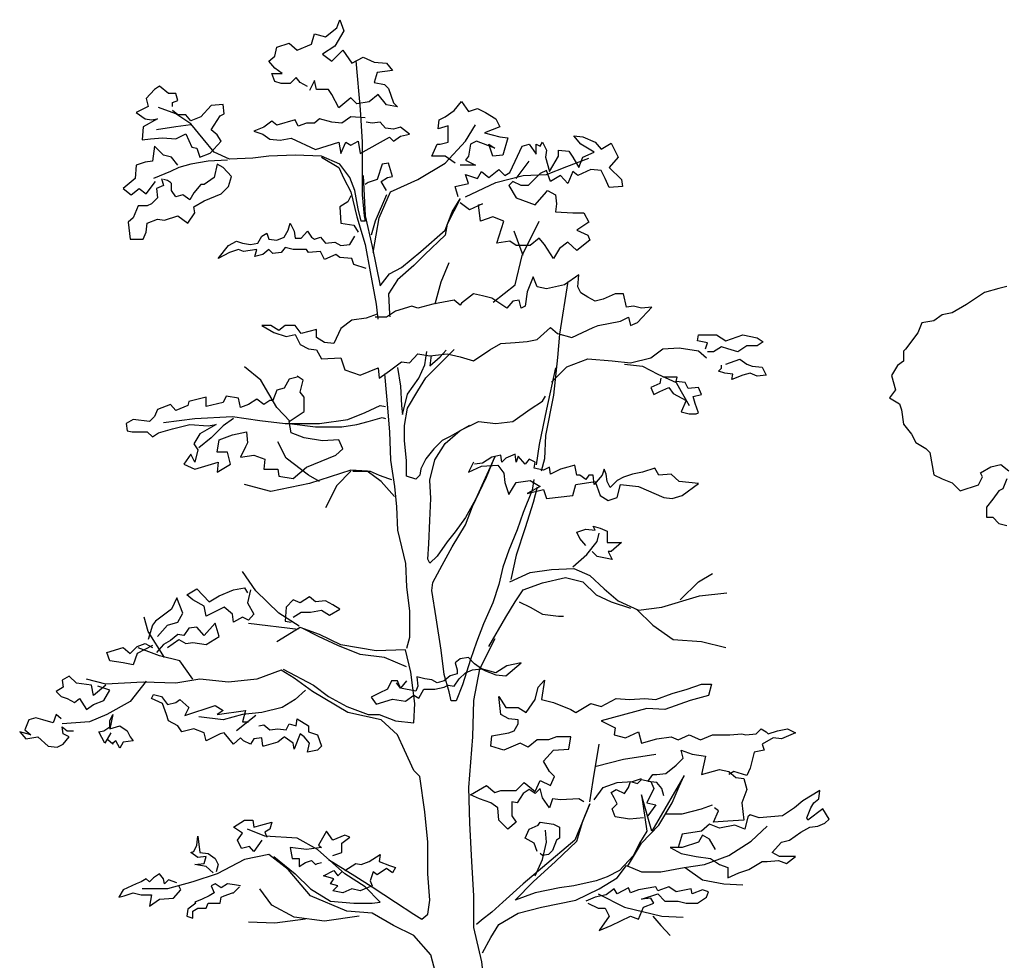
# Model space of a CAD drawing. Extents: x -1.9 to 20.9, y 2.3 to 17.
# Tile 4 of 12: x -1.9 to 2.2, y 11.1 to 15. Entities that reach past the tile are written whole.
import ezdxf

# ---------------------------------------------------------------- set-up
doc = ezdxf.new("R2010")
doc.units = 0
doc.header["$MEASUREMENT"] = 0
doc.layers.get('0').update_dxf_attribs({"linetype": 'CONTINUOUS'})

# ---------------------------------------------------------------- blocks, each defined once
blk = doc.blocks.new('A$C32E078A5')
at = {"color": 3}
for points in [[(1.2076, 6.9629), (1.1778, 6.9799), (1.1608, 7.0011), (1.1353, 6.9756), (1.097, 6.9756), (1.0715, 6.9841), (1.0587, 7.0182), (1.1013, 7.0182), (1.0715, 7.0394), (1.046, 7.0692), (1.0715, 7.0904), (1.08, 7.1287), (1.131, 7.1457), (1.165, 7.1159), (1.2246, 7.1415), (1.2373, 7.184), (1.2841, 7.1712), (1.3309, 7.2095), (1.3436, 7.2435), (1.3606, 7.1967), (1.3224, 7.133), (1.2713, 7.0989), (1.3096, 7.0692), (1.3564, 7.1159), (1.3946, 7.0607), (1.4414, 7.0862), (1.4882, 7.0649), (1.5392, 7.0607), (1.5647, 7.0309), (1.5009, 7.0224), (1.4882, 6.9799), (1.5307, 6.9714), (1.5477, 6.9544), (1.569, 6.8948), (1.586, 6.8778), (1.5392, 6.8863), (1.5052, 6.9289), (1.4669, 6.8991), (1.4159, 6.8906), (1.3904, 6.9161), (1.3394, 6.8736), (1.3096, 6.9289), (1.2968, 6.9501), (1.2458, 6.9501), (1.2373, 6.9884), (1.2161, 6.9459)], [(0.642, 6.8789), (0.642, 6.8959), (0.6633, 6.9044), (0.6548, 6.9342), (0.625, 6.9342), (0.5868, 6.9639), (0.5655, 6.9512), (0.5315, 6.9129), (0.54, 6.8789), (0.506, 6.8619), (0.489, 6.8534), (0.5272, 6.8279), (0.5528, 6.8236), (0.5783, 6.8279), (0.5187, 6.7939), (0.5145, 6.7386), (0.5485, 6.7428), (0.5995, 6.7471), (0.6548, 6.7428), (0.6973, 6.7641), (0.7228, 6.7088), (0.7441, 6.7046), (0.7568, 6.6663), (0.7994, 6.6833), (0.8461, 6.7343), (0.8291, 6.7598), (0.8036, 6.7811), (0.8419, 6.8406), (0.8589, 6.8491), (0.8546, 6.8874), (0.8036, 6.8831), (0.7611, 6.8364), (0.7186, 6.8194), (0.6973, 6.8449), (0.6633, 6.8449), (0.642, 6.8619)], [(1.8283, 6.6408), (1.7858, 6.6705), (1.7305, 6.6705), (1.7518, 6.7216), (1.7646, 6.7216), (1.7986, 6.7301), (1.7986, 6.7981), (1.7561, 6.7854), (1.7603, 6.8236), (1.7858, 6.8364), (1.8241, 6.8619), (1.8539, 6.9002), (1.8836, 6.8576), (1.9219, 6.8704), (1.9559, 6.8534), (1.9984, 6.8279), (2.0154, 6.7939), (1.9517, 6.7683), (2.0154, 6.7513), (2.0494, 6.7471), (2.0282, 6.6748), (1.9857, 6.6705), (1.9687, 6.7216), (1.9942, 6.7046), (1.9176, 6.7343), (1.8921, 6.7216), (1.8836, 6.6705), (1.8709, 6.6535), (1.9134, 6.6323), (1.8496, 6.6323)], [(1.4499, 6.8311), (1.3904, 6.8353), (1.3521, 6.8098), (1.3096, 6.8141), (1.2586, 6.8268), (1.2373, 6.8098), (1.2033, 6.8098), (1.1693, 6.797), (1.1565, 6.8226), (1.08, 6.8013), (1.0587, 6.8183), (1.0247, 6.7928), (1.0035, 6.7843), (0.9822, 6.7758), (1.0205, 6.763), (1.0502, 6.7418), (1.0928, 6.7375), (1.1395, 6.746), (1.2416, 6.6992), (1.3394, 6.729), (1.3479, 6.6822), (1.3691, 6.729), (1.3904, 6.7163), (1.4202, 6.7333), (1.4287, 6.6822), (1.552, 6.7503), (1.569, 6.7333), (1.5987, 6.7545), (1.637, 6.763), (1.5987, 6.7928), (1.569, 6.7843), (1.535, 6.7885), (1.5137, 6.8141), (1.4797, 6.8098), (1.4542, 6.8141), (1.4542, 6.8141)], [(0.7186, 6.8024), (0.6548, 6.7939), (0.574, 6.7811)], [(1.8411, 6.5005), (1.8283, 6.543), (1.8836, 6.5557), (1.8709, 6.594), (1.9219, 6.577), (1.9389, 6.6068), (1.9687, 6.5813), (2.0112, 6.6153), (2.0367, 6.5898), (2.0579, 6.6025), (2.0792, 6.6493), (2.109, 6.7131), (2.1387, 6.7216), (2.1685, 6.6791), (2.1685, 6.7216), (2.1855, 6.7131), (2.194, 6.7301), (2.211, 6.6961), (2.2068, 6.6663), (2.2238, 6.6068), (2.262, 6.6705), (2.262, 6.6961), (2.3046, 6.6918), (2.3216, 6.6663), (2.3471, 6.6238), (2.3641, 6.6663), (2.4109, 6.6876), (2.3556, 6.7216), (2.3258, 6.7556), (2.3641, 6.7513), (2.4151, 6.7301), (2.4406, 6.7003), (2.4831, 6.7258), (2.5129, 6.6663), (2.4746, 6.6238), (2.5257, 6.5728), (2.5299, 6.543), (2.4746, 6.5387), (2.4576, 6.577), (2.4406, 6.611), (2.3981, 6.6153), (2.3428, 6.5898), (2.3216, 6.6068), (2.3003, 6.5557), (2.2705, 6.5898), (2.228, 6.5642), (2.211, 6.611), (2.1855, 6.5983), (2.1345, 6.5472), (2.1047, 6.5472), (2.0707, 6.5642), (2.0537, 6.5472), (2.0835, 6.4962), (2.1642, 6.4664), (2.211, 6.5217), (2.2153, 6.526), (2.2493, 6.509), (2.2535, 6.4707), (2.2493, 6.4367), (2.3216, 6.4324), (2.3683, 6.4324), (2.3896, 6.3942), (2.3386, 6.3601), (2.3854, 6.3389), (2.3939, 6.3176), (2.3386, 6.2751), (2.3003, 6.3091), (2.2663, 6.2836), (2.2408, 6.2411), (2.2025, 6.3006), (2.1813, 6.3261), (2.143, 6.2964), (2.0835, 6.2964), (2.0579, 6.3134), (2.0027, 6.3049), (2.0324, 6.3984), (1.9857, 6.4154), (1.9346, 6.3984), (1.9261, 6.4664), (1.9431, 6.4707), (1.8879, 6.4452), (1.8496, 6.475)], [(0.6633, 6.6323), (0.6378, 6.6663), (0.6038, 6.6748), (0.5655, 6.7131), (0.557, 6.6493), (0.5272, 6.645), (0.489, 6.6323), (0.4847, 6.577), (0.4337, 6.5345), (0.4677, 6.509), (0.5017, 6.5345), (0.5315, 6.5132), (0.5698, 6.5642)], [(1.8709, 6.5005), (1.9984, 6.56), (2.1132, 6.5898), (2.211, 6.594), (2.2961, 6.628), (2.3896, 6.662)], [(0.5953, 6.577), (0.6038, 6.5472), (0.574, 6.5345), (0.5783, 6.4962), (0.5528, 6.4707), (0.5357, 6.4622), (0.4975, 6.4622), (0.4762, 6.4112), (0.455, 6.3942), (0.4635, 6.3219), (0.5187, 6.3219), (0.5315, 6.3516), (0.5357, 6.3899), (0.5783, 6.4069), (0.608, 6.4027), (0.6633, 6.4197), (0.7058, 6.3899), (0.7356, 6.4324), (0.7313, 6.4579), (0.7739, 6.4835), (0.8461, 6.5132), (0.8759, 6.543), (0.8887, 6.5855), (0.8546, 6.6238), (0.8291, 6.6365), (0.8164, 6.5813), (0.7739, 6.5515), (0.7611, 6.5515), (0.7313, 6.5175), (0.7143, 6.4877), (0.6846, 6.509), (0.6548, 6.5005), (0.6378, 6.526), (0.6378, 6.5557), (0.6335, 6.56), (0.6208, 6.5685), (0.6038, 6.5728)], [(1.5392, 6.526), (1.518, 6.5642), (1.5435, 6.5813), (1.5647, 6.5855), (1.5477, 6.6408), (1.5222, 6.6365), (1.5009, 6.5728), (1.4627, 6.56), (1.4499, 6.5515)], [(2.0835, 6.577), (2.1387, 6.6493)], [(4.1439, 6.1243), (4.1099, 6.1158), (4.0504, 6.0988), (3.9738, 6.0477), (3.9143, 6.0137), (3.8718, 6.0052), (3.8378, 5.9797), (3.7867, 5.9712), (3.7697, 5.9287), (3.7187, 5.8607), (3.7102, 5.8522), (3.7102, 5.8096), (3.6847, 5.7926), (3.6592, 5.7501), (3.6762, 5.6906), (3.6507, 5.6566), (3.6932, 5.631), (3.7017, 5.6055), (3.7102, 5.546), (3.7442, 5.5035), (3.7612, 5.4695), (3.8037, 5.444), (3.8207, 5.4269), (3.8378, 5.3334), (3.8718, 5.3164), (3.9143, 5.2994), (3.9483, 5.2654), (4.0248, 5.2909), (4.0418, 5.3249), (4.0333, 5.3419), (4.0759, 5.3674), (4.1184, 5.3759), (4.1524, 5.3504)], [(4.1439, 5.3164), (4.1269, 5.2739), (4.1099, 5.2654), (4.0844, 5.2314), (4.0589, 5.1973), (4.0589, 5.1548), (4.0844, 5.1548), (4.1099, 5.1293), (4.1439, 5.1208)], [(1.3904, 6.5047), (1.3776, 6.4792), (1.3436, 6.4579), (1.3479, 6.3899), (1.4031, 6.3814), (1.4202, 6.3516)], [(1.4542, 6.1986), (1.4031, 6.2156), (1.3946, 6.2411), (1.3436, 6.2453), (1.3266, 6.2581), (1.2798, 6.2368), (1.2628, 6.2709), (1.2118, 6.2666), (1.2033, 6.2794), (1.148, 6.2794), (1.114, 6.2879), (1.097, 6.2666), (1.063, 6.2624), (1.046, 6.2794), (1.0205, 6.2581), (0.9865, 6.2496), (0.995, 6.2794), (0.9397, 6.2709), (0.9184, 6.2794), (0.8802, 6.2666), (0.8334, 6.2411), (0.8759, 6.2964), (0.9099, 6.3134), (0.9354, 6.3049), (0.9694, 6.3006), (0.9992, 6.3049), (1.0162, 6.3346), (1.0375, 6.3474), (1.046, 6.3219), (1.08, 6.3176), (1.1098, 6.3304), (1.1268, 6.3601), (1.1353, 6.3899), (1.1523, 6.3559), (1.1565, 6.3261), (1.182, 6.3261), (1.2076, 6.3559), (1.2246, 6.3304), (1.2373, 6.3219), (1.2628, 6.3304), (1.2841, 6.3049), (1.3224, 6.3091), (1.3479, 6.2964), (1.3861, 6.3006), (1.4074, 6.3346)], [(2.1132, 6.2538), (2.075, 6.3559)], [(1.5009, 6.0072), (1.4542, 5.9902), (1.3946, 5.9817), (1.3479, 5.9477), (1.3181, 5.8839), (1.2798, 5.8882), (1.2458, 5.9094), (1.2458, 5.9434), (1.182, 5.9264), (1.1565, 5.9605), (1.114, 5.9605), (1.0885, 5.9392), (1.0545, 5.9605), (1.0162, 5.9605), (1.0672, 5.9307), (1.1183, 5.9137), (1.1565, 5.9222), (1.1778, 5.8797), (1.2118, 5.8627), (1.2458, 5.8584), (1.2671, 5.8201), (1.3479, 5.8244), (1.3649, 5.7734), (1.4287, 5.7521), (1.5052, 5.7819), (1.5094, 5.7394), (1.552, 5.7691), (1.603, 5.8074), (1.637, 5.8031), (1.671, 5.8414), (1.722, 5.8329), (1.7943, 5.8414), (1.8496, 5.8286), (1.9049, 5.8116), (1.9729, 5.8584), (2.0197, 5.8839), (2.0792, 5.8882), (2.1302, 5.8924), (2.1728, 5.9009), (2.228, 5.952), (2.2578, 5.9264), (2.3173, 5.9094), (2.4066, 5.952), (2.4279, 5.9605), (2.5214, 5.9775), (2.5554, 5.9945), (2.5639, 5.9605), (2.5937, 5.9732), (2.6532, 6.037), (2.6107, 6.0327), (2.5767, 6.0412), (2.5469, 6.037), (2.5342, 6.0923), (2.5002, 6.0923), (2.4491, 6.071), (2.4151, 6.0625), (2.3854, 6.0795), (2.3556, 6.0965), (2.3428, 6.122), (2.3471, 6.1731), (2.2876, 6.1305), (2.211, 6.1135), (2.1728, 6.122), (2.1557, 6.1646), (2.1302, 6.1008), (2.1217, 6.0412), (2.1047, 6.0327), (2.0962, 6.0668), (2.0707, 6.0625), (2.0452, 6.0327), (1.9814, 6.0753), (1.9431, 6.0838), (1.9049, 6.0923), (1.8539, 6.054), (1.8496, 6.0455), (1.8241, 6.0668), (1.7348, 6.0497), (1.671, 6.0327), (1.6455, 6.0412), (1.5775, 6.02), (1.5392, 5.9945), (1.4924, 5.9945)], [(2.8786, 5.8616), (2.8871, 5.8871), (2.8446, 5.8956), (2.8488, 5.9211), (2.9253, 5.9211), (2.9636, 5.8956), (3.0359, 5.9211), (3.0954, 5.9084), (3.1209, 5.8914), (3.0954, 5.8744), (3.0529, 5.8744), (3.0146, 5.8488), (2.9721, 5.8616), (2.9466, 5.8701), (2.9126, 5.8488), (2.8871, 5.8488)], [(1.7269, 5.8338), (1.7263, 5.8244), (1.722, 5.7904), (1.7646, 5.8286), (1.7899, 5.8565)], [(2.5384, 5.7978), (2.615, 5.7893), (2.6787, 5.7553), (2.7553, 5.7213), (2.7765, 5.683), (2.8105, 5.6235)], [(2.9636, 5.7978), (3.0231, 5.8191), (3.0529, 5.7978), (3.0742, 5.7893), (3.1167, 5.7851), (3.1337, 5.751), (3.0954, 5.7468), (3.0657, 5.7595), (3.0359, 5.751), (2.9891, 5.734), (2.9934, 5.7553), (2.9594, 5.7595), (2.9339, 5.7681), (2.9466, 5.7808), (2.9466, 5.7936)], [(1.165, 5.7436), (1.131, 5.7351), (1.1098, 5.6968), (1.08, 5.6883), (1.063, 5.6458), (1.0502, 5.6458), (1.0247, 5.6288), (0.995, 5.6501), (0.9609, 5.6288), (0.9269, 5.616), (0.9184, 5.6543), (0.8674, 5.6628), (0.8546, 5.6373), (0.7824, 5.6203), (0.7824, 5.6586), (0.7101, 5.6416), (0.7058, 5.6245), (0.6548, 5.6033), (0.6335, 5.6288), (0.5783, 5.6075), (0.5655, 5.5778), (0.5443, 5.5565), (0.4762, 5.565), (0.4465, 5.548), (0.4507, 5.5182), (0.472, 5.514), (0.5357, 5.514), (0.557, 5.4927), (0.5825, 5.5097), (0.642, 5.5267), (0.7143, 5.5438), (0.7909, 5.5395), (0.8249, 5.5438), (0.7568, 5.5055), (0.7313, 5.463), (0.7483, 5.4375), (0.7356, 5.3864), (0.7186, 5.4204), (0.6888, 5.3779), (0.7356, 5.3567), (0.8334, 5.3864), (0.8291, 5.3439), (0.8844, 5.3779), (0.8717, 5.429), (0.8291, 5.429), (0.8376, 5.48), (0.8929, 5.5012), (0.9524, 5.514), (0.9567, 5.4672), (0.9482, 5.4502), (0.9269, 5.4077), (0.9822, 5.4162), (1.029, 5.3992), (1.0247, 5.3567), (1.0843, 5.3567), (1.0885, 5.3269), (1.148, 5.3184), (1.2033, 5.3652), (1.3266, 5.4162), (1.3564, 5.4417), (1.3394, 5.48), (1.2713, 5.4757), (1.1948, 5.4885), (1.1395, 5.5097), (1.131, 5.5565), (1.1948, 5.599), (1.1948, 5.6586), (1.1778, 5.6798), (1.1905, 5.7308), (1.165, 5.7479)], [(2.6915, 5.7383), (2.6872, 5.717), (2.649, 5.7), (2.6617, 5.6703), (2.6872, 5.683), (2.7255, 5.7), (2.7425, 5.6745), (2.7978, 5.6447), (2.7765, 5.598), (2.8105, 5.5895), (2.8403, 5.5895), (2.8488, 5.5937), (2.8361, 5.632), (2.8276, 5.6618), (2.8616, 5.6703), (2.8488, 5.7), (2.8063, 5.6958), (2.7935, 5.7213), (2.7553, 5.7255), (2.7595, 5.7425), (2.7213, 5.7425), (2.7085, 5.7425), (2.7, 5.7425)], [(0.8972, 5.5693), (0.8546, 5.5395), (0.8036, 5.4885), (0.7526, 5.446)], [(1.9049, 5.3864), (1.8836, 5.3439), (1.9389, 5.3694), (2.0069, 5.3737), (2.0324, 5.3397), (2.0367, 5.3014), (2.0537, 5.2504), (2.0835, 5.3014), (2.143, 5.3099), (2.1855, 5.2844), (2.1302, 5.2546), (2.1983, 5.2716), (2.211, 5.2334), (2.3216, 5.2461), (2.3343, 5.2929), (2.4151, 5.3056), (2.4364, 5.2461), (2.4704, 5.2249), (2.5087, 5.2376), (2.5214, 5.2929), (2.5979, 5.2844), (2.7042, 5.2376), (2.7383, 5.2334), (2.7808, 5.2461), (2.8488, 5.2971), (2.768, 5.3056), (2.734, 5.3354), (2.683, 5.3312), (2.666, 5.3609), (2.615, 5.3439), (2.5724, 5.3354), (2.5342, 5.3227), (2.5087, 5.3099), (2.4789, 5.2801), (2.4661, 5.3056), (2.4619, 5.3354), (2.4534, 5.3567), (2.4449, 5.3312), (2.4109, 5.2929), (2.4066, 5.3312), (2.3896, 5.3312), (2.3768, 5.3141), (2.3513, 5.3312), (2.3386, 5.3312), (2.3301, 5.3737), (2.3003, 5.3652), (2.2705, 5.3567), (2.228, 5.3354), (2.2238, 5.3652), (2.1983, 5.3524), (2.16, 5.3609), (2.1642, 5.3864), (2.1387, 5.3992), (2.1217, 5.3779), (2.092, 5.4119), (2.0835, 5.3864), (2.0792, 5.4204), (2.0409, 5.4034), (2.0239, 5.3864), (2.0197, 5.4162), (1.9814, 5.4077), (1.9431, 5.3822), (1.9091, 5.3779)], [(2.3768, 5.0367), (2.3513, 5.0665), (2.3386, 5.092), (2.3768, 5.1047), (2.4151, 5.1005), (2.4066, 5.1175), (2.4364, 5.109), (2.4661, 5.0962), (2.4661, 5.0495), (2.5257, 5.0495), (2.4831, 5.0112), (2.4704, 5.0112), (2.4874, 4.9772), (2.4236, 4.9899), (2.4024, 5.0112)], [(0.9694, 4.8507), (0.9567, 4.7954), (0.9822, 4.7486), (0.9609, 4.7231), (0.9354, 4.7359), (0.8972, 4.7146), (0.8929, 4.7486), (0.8589, 4.7784), (0.8334, 4.7656), (0.7824, 4.7401), (0.7739, 4.7826), (0.7271, 4.8082), (0.7016, 4.8294), (0.7441, 4.8549), (0.7951, 4.7996), (0.8376, 4.8252), (0.8972, 4.8507), (0.9439, 4.8592), (0.9567, 4.8379)], [(0.5783, 4.6551), (0.6208, 4.7019), (0.6633, 4.7146), (0.6846, 4.7529), (0.6591, 4.8167), (0.6378, 4.7699), (0.5698, 4.7189), (0.557, 4.7019), (0.54, 4.6423)], [(1.148, 4.7359), (1.182, 4.7571), (1.2203, 4.7571), (1.2671, 4.7656), (1.3011, 4.7444), (1.3436, 4.7699), (1.3139, 4.7869), (1.2841, 4.8039), (1.2416, 4.7996), (1.2161, 4.8209), (1.1778, 4.7954), (1.148, 4.8082), (1.1183, 4.7784), (1.114, 4.7189), (1.1395, 4.7146)], [(0.6208, 4.6083), (0.6676, 4.6423), (0.6973, 4.6253), (0.7271, 4.6296), (0.7824, 4.6211), (0.8376, 4.6551), (0.8206, 4.7104), (0.7739, 4.6593), (0.7441, 4.6933), (0.7101, 4.6891), (0.6888, 4.6593), (0.6633, 4.6636), (0.6335, 4.6381), (0.6038, 4.6211), (0.574, 4.587)], [(0.557, 4.6168), (0.4932, 4.5828), (0.4762, 4.536), (0.4337, 4.5445), (0.3784, 4.553), (0.3657, 4.587), (0.4337, 4.6083), (0.4635, 4.5828), (0.4932, 4.6126), (0.5272, 4.6253), (0.557, 4.6083)], [(1.6242, 4.468), (1.5987, 4.4382), (1.586, 4.468), (1.5605, 4.468), (1.5435, 4.434), (1.5094, 4.417), (1.4754, 4.4), (1.4967, 4.3702), (1.5647, 4.3915), (1.62, 4.3829), (1.654, 4.4085), (1.6753, 4.3957), (1.6965, 4.434), (1.7433, 4.434), (1.7816, 4.4425), (1.7986, 4.451), (1.8241, 4.4467), (1.8454, 4.4765), (1.8709, 4.502), (1.9006, 4.5148), (1.9389, 4.519), (1.9559, 4.5105), (1.9984, 4.4935), (2.0409, 4.4893), (2.1047, 4.5445), (2.0452, 4.5318), (1.9984, 4.502), (1.9389, 4.519), (1.9091, 4.5403), (1.8836, 4.5658), (1.8496, 4.5615), (1.8283, 4.5445), (1.8368, 4.5148), (1.8368, 4.4978), (1.8071, 4.4893), (1.7816, 4.468), (1.7518, 4.4595), (1.7305, 4.4722), (1.7008, 4.4765), (1.6668, 4.485), (1.671, 4.4467), (1.6625, 4.4255), (1.5987, 4.4382), (1.5817, 4.4595)], [(0.3104, 4.4074), (0.3019, 4.4499), (0.2381, 4.4584), (0.2083, 4.4882), (0.1786, 4.4712), (0.1828, 4.4414), (0.1531, 4.4244), (0.1743, 4.4031), (0.1998, 4.3946), (0.2296, 4.3776), (0.2509, 4.3946), (0.2806, 4.3479), (0.3104, 4.3691), (0.3529, 4.3861), (0.3784, 4.4287), (0.3657, 4.4329), (0.3274, 4.4457)], [(2.3683, 3.9609), (2.3471, 3.9737), (2.2705, 3.9694), (2.2365, 3.9737), (2.2238, 3.9354), (2.194, 3.9779), (2.1855, 4.0162), (2.1642, 3.995), (2.1387, 4.012), (2.1132, 3.995), (2.0877, 3.9567), (2.0665, 3.9609), (2.0665, 3.9014), (2.0835, 3.8759), (2.0494, 3.8461), (2.0112, 3.8844), (2.0069, 3.9354), (1.9772, 3.9567), (1.9304, 3.9737), (1.8921, 3.9907), (1.9602, 4.029), (1.9942, 3.9992), (2.0197, 4.0077), (2.0835, 4.0077), (2.1175, 4.0417), (2.1642, 4.0035), (2.1855, 4.0502), (2.228, 4.029), (2.245, 4.0672), (2.2238, 4.0885), (2.1983, 4.131), (2.2408, 4.1778), (2.3046, 4.182), (2.3131, 4.2331), (2.2535, 4.2331), (2.2195, 4.2203), (2.1728, 4.2203), (2.1345, 4.1905), (2.1005, 4.2076), (2.0324, 4.1778), (1.9772, 4.1948), (1.9814, 4.2373), (2.0537, 4.2501), (2.075, 4.2586), (2.092, 4.2883), (2.092, 4.3053), (2.0537, 4.3096), (2.0197, 4.3266), (2.0112, 4.4031), (2.0409, 4.3564), (2.092, 4.3564), (2.126, 4.3351), (2.1642, 4.3904), (2.177, 4.4414), (2.2025, 4.4712), (2.1898, 4.3904), (2.2408, 4.3776), (2.3131, 4.3479), (2.3343, 4.3351), (2.3981, 4.3734), (2.4406, 4.3606), (2.5044, 4.3946), (2.5597, 4.3904), (2.6235, 4.3946), (2.6702, 4.3904), (2.7383, 4.4159), (2.802, 4.4329), (2.8616, 4.4542), (2.9041, 4.4542), (2.8913, 4.4074), (2.8148, 4.3861), (2.7085, 4.3479), (2.632, 4.3521), (2.4406, 4.3011), (2.5002, 4.2713), (2.4959, 4.2416), (2.5427, 4.2288), (2.5979, 4.2543), (2.6107, 4.2076), (2.6745, 4.2246), (2.734, 4.2331), (2.7638, 4.2203), (2.8105, 4.2416), (2.8573, 4.2203), (2.9083, 4.2416), (2.9424, 4.2416), (2.9806, 4.2416), (3.0316, 4.2458), (3.0487, 4.2416), (3.0912, 4.2458), (3.1124, 4.2671), (3.1337, 4.2543), (3.1422, 4.2458), (3.1805, 4.2586), (3.223, 4.2671), (3.257, 4.2501), (3.1975, 4.2246), (3.1635, 4.2288), (3.1167, 4.2033), (3.1252, 4.1778), (3.0827, 4.1693), (3.0657, 4.1013), (3.0529, 4.0715), (2.9976, 4.0885), (2.9764, 4.0757)], [(0.3614, 4.4499), (0.3104, 4.4074)], [(1.0035, 4.2798), (1.0247, 4.2841), (1.0502, 4.2628), (1.0843, 4.2671), (1.1183, 4.2628), (1.131, 4.2883), (1.1608, 4.2798), (1.165, 4.3096), (1.2118, 4.2798), (1.2118, 4.2543), (1.2501, 4.2416), (1.2671, 4.1948), (1.2501, 4.1778), (1.2076, 4.1693), (1.2161, 4.2076), (1.1948, 4.2331), (1.1778, 4.2458), (1.1693, 4.2246), (1.1523, 4.182), (1.148, 4.2076), (1.1098, 4.2331), (1.1055, 4.2288), (1.0843, 4.2118), (1.0247, 4.1948), (1.0205, 4.1948), (1.0162, 4.2288), (0.9822, 4.2246), (0.9694, 4.2033), (0.9397, 4.2161), (0.9269, 4.2288), (0.8972, 4.2033), (0.8589, 4.2501), (0.8419, 4.2458), (0.7824, 4.2161), (0.7739, 4.2501), (0.7313, 4.2671), (0.6803, 4.2543), (0.6633, 4.2798), (0.625, 4.3011), (0.6165, 4.3266), (0.5995, 4.3734), (0.5528, 4.3946), (0.5613, 4.4117), (0.5953, 4.4031), (0.6208, 4.3691), (0.6548, 4.3776), (0.6718, 4.3904), (0.7101, 4.3564), (0.6931, 4.3224), (0.8206, 4.3649), (0.8546, 4.3436), (0.8291, 4.3266), (0.9482, 4.3436), (0.9354, 4.2968), (0.9609, 4.2968)], [(0.1743, 4.3096), (0.1531, 4.3266), (0.1403, 4.2926), (0.0978, 4.3053), (0.068, 4.3139), (0.0383, 4.3053), (0.0213, 4.2628), (0.0468, 4.2416), (0, 4.2543), (0.0255, 4.2246), (0.0765, 4.2331), (0.1191, 4.1948), (0.1573, 4.1905), (0.1828, 4.2033), (0.2083, 4.2331), (0.1828, 4.2458), (0.1786, 4.2756), (0.1998, 4.2586), (0.2254, 4.2586)], [(0.3827, 4.2501), (0.3572, 4.2076), (0.3317, 4.2543), (0.3529, 4.2586), (0.3784, 4.2756), (0.3784, 4.3011), (0.3912, 4.3266), (0.3784, 4.2671), (0.4209, 4.2798), (0.4507, 4.2586), (0.4635, 4.2331), (0.4762, 4.2161), (0.4337, 4.2118), (0.4209, 4.1863), (0.4039, 4.2161), (0.3912, 4.2076), (0.3912, 4.2033), (0.3699, 4.2203)], [(0.9907, 4.3224), (0.9099, 4.2586)], [(2.3939, 3.9609), (2.4066, 4.0502), (2.4321, 4.2033)], [(2.7042, 3.9864), (2.6957, 4.0162), (2.6745, 4.0417), (2.6362, 4.046), (2.6575, 4.0757), (2.6745, 4.0757), (2.7128, 4.08), (2.7553, 4.114), (2.785, 4.1438), (2.7765, 4.1778), (2.8233, 4.1608), (2.8786, 4.1523), (2.8616, 4.0757), (2.9381, 4.097), (2.9764, 4.0885), (3.0061, 4.063), (3.0402, 4.0587), (3.0529, 4.012), (3.0316, 3.9567), (3.0402, 3.8844), (2.9721, 3.8801), (2.9126, 3.8759), (2.9339, 3.9227), (2.9168, 3.9354)], [(2.4194, 4.1098), (2.5342, 4.1395), (2.6702, 4.1608)], [(2.4109, 3.9694), (2.4491, 4.0205), (2.5087, 4.0417), (2.5724, 4.046), (2.6107, 4.0587)], [(2.6192, 3.8929), (2.5597, 3.8886), (2.5002, 3.8972), (2.4874, 3.9312), (2.5087, 3.9524), (2.4959, 3.9779), (2.4831, 3.9992), (2.5044, 4.012), (2.5384, 3.995), (2.5554, 4.0205), (2.5639, 4.046), (2.5937, 4.0375), (2.6107, 4.0545), (2.649, 4.046), (2.6617, 4.0162), (2.632, 3.9567), (2.6702, 3.9482), (2.6362, 3.9014)], [(2.9211, 3.7611), (2.8956, 3.8036), (2.8658, 3.8206), (2.8488, 3.7909), (2.7808, 3.7696), (2.7298, 3.7696), (2.7765, 3.7441), (2.8403, 3.7313), (2.8998, 3.7228), (2.9381, 3.6973), (2.9721, 3.6846), (2.9721, 3.642), (3.0189, 3.6633), (3.0614, 3.676), (3.1167, 3.7101), (3.1379, 3.7101), (3.1847, 3.7143), (3.2187, 3.7016), (3.257, 3.7313), (3.189, 3.7313), (3.1592, 3.7483), (3.1975, 3.7909), (3.2315, 3.7994), (3.2783, 3.8334), (3.3165, 3.8546), (3.3505, 3.8589), (3.3803, 3.8716), (3.3973, 3.8886), (3.3718, 3.9312), (3.308, 3.8844), (3.3038, 3.8929), (3.3208, 3.9354), (3.3335, 3.9567), (3.3548, 3.9737), (3.359, 4.0077), (3.2868, 3.9652), (3.2528, 3.9354), (3.2017, 3.9014), (3.1039, 3.8929), (3.0657, 3.9057), (3.0572, 3.8972), (3.0444, 3.8461), (3.0019, 3.8631), (2.9381, 3.8504), (2.8956, 3.8674), (2.8616, 3.8376), (2.7808, 3.8249), (2.7638, 3.7696)], [(2.7128, 3.9099), (2.7808, 3.9099), (2.8616, 3.9312), (2.9083, 3.9482)], [(1.0162, 3.7994), (0.9822, 3.7526), (0.9652, 3.7738), (0.9312, 3.7653), (0.9142, 3.7994), (0.9354, 3.8291), (0.8972, 3.8546), (0.9439, 3.8844), (0.978, 3.8844), (0.9822, 3.8546), (1.012, 3.8631), (1.0587, 3.8759), (1.0502, 3.8461), (1.029, 3.8334), (1.0375, 3.8121)], [(1.0672, 3.7313), (1.1565, 3.659), (1.2203, 3.5953), (1.3054, 3.5442), (1.4031, 3.5357), (1.4797, 3.5357), (1.5137, 3.54), (1.4499, 3.6038), (1.3649, 3.659), (1.2501, 3.7611), (1.165, 3.8079), (1.029, 3.8164), (0.9567, 3.8461)], [(2.1728, 3.7526), (2.16, 3.7866), (2.1217, 3.8079), (2.1387, 3.8461), (2.177, 3.8631), (2.1855, 3.8759), (2.2408, 3.8674), (2.2663, 3.8546), (2.2663, 3.8079), (2.2535, 3.7994), (2.2365, 3.7568), (2.2195, 3.7398), (2.194, 3.7356), (2.1855, 3.7441)], [(0.8121, 3.6633), (0.7824, 3.6888), (0.7356, 3.6973), (0.7739, 3.7016), (0.7824, 3.7313), (0.7483, 3.7271), (0.7186, 3.7483), (0.7313, 3.7526), (0.7441, 3.7781), (0.7483, 3.8164), (0.7568, 3.7483), (0.7909, 3.7441), (0.8206, 3.7228), (0.8334, 3.6973), (0.8249, 3.6675)], [(1.3139, 3.7356), (1.3521, 3.7483), (1.3521, 3.7866), (1.3861, 3.8121), (1.3649, 3.8206), (1.3139, 3.7994), (1.2883, 3.8376), (1.2543, 3.7781), (1.2671, 3.7696), (1.2033, 3.7611), (1.1353, 3.7696), (1.1438, 3.7228), (1.1735, 3.7228), (1.1735, 3.6888), (1.1991, 3.7058), (1.2246, 3.7143), (1.2416, 3.6973), (1.2501, 3.7016), (1.2671, 3.7058)], [(2.1642, 3.6505), (2.194, 3.7186), (2.211, 3.7909), (2.2068, 3.8419)], [(1.3649, 3.6718), (1.4117, 3.7016), (1.4329, 3.6973), (1.4669, 3.7101), (1.5137, 3.7398), (1.5094, 3.7101), (1.552, 3.6931), (1.5775, 3.6846), (1.5647, 3.6633), (1.5392, 3.6803), (1.5009, 3.6548), (1.4839, 3.6675), (1.4712, 3.6293), (1.4797, 3.608), (1.4287, 3.5868), (1.3946, 3.5953), (1.3564, 3.5783), (1.3139, 3.5868), (1.3351, 3.608), (1.3054, 3.6165), (1.3181, 3.6378), (1.2756, 3.6505), (1.3181, 3.6718), (1.3351, 3.6505), (1.3521, 3.6675)], [(2.7935, 3.6846), (2.8658, 3.6335), (2.9551, 3.6165), (3.0359, 3.6123)], [(0.6591, 3.6208), (0.625, 3.6335), (0.608, 3.6165), (0.6038, 3.6378), (0.5868, 3.659), (0.5613, 3.642), (0.5443, 3.625), (0.5315, 3.6378), (0.5102, 3.625), (0.489, 3.6165), (0.4337, 3.591), (0.4167, 3.5612), (0.438, 3.5655), (0.4762, 3.5783), (0.5102, 3.5697), (0.5528, 3.5697), (0.5443, 3.523), (0.5868, 3.5527), (0.6463, 3.557), (0.6761, 3.591), (0.6676, 3.608)], [(0.9269, 3.608), (0.9014, 3.6123), (0.8717, 3.6165), (0.8461, 3.5995), (0.8206, 3.6165), (0.8036, 3.608), (0.8164, 3.5783), (0.7951, 3.5655), (0.7654, 3.5527), (0.7356, 3.54), (0.7398, 3.5357), (0.7058, 3.5102), (0.7016, 3.4805), (0.7271, 3.4719), (0.7271, 3.5017), (0.7483, 3.5145), (0.7824, 3.5145), (0.7909, 3.5357), (0.8419, 3.5357), (0.8461, 3.5612), (0.8589, 3.5655), (0.8929, 3.5783), (0.8972, 3.5783), (0.9227, 3.6038)], [(2.3854, 3.5357), (2.4279, 3.5145), (2.4576, 3.5145), (2.4746, 3.4805), (2.4321, 3.4209), (2.4831, 3.4422), (2.5639, 3.4805), (2.5979, 3.4677), (2.6192, 3.5187), (2.6617, 3.5357), (2.649, 3.557), (2.6107, 3.5527), (2.6787, 3.574), (2.7085, 3.5442), (2.7638, 3.5442), (2.7978, 3.5357), (2.8446, 3.5357), (2.8828, 3.5612), (2.8913, 3.5825), (2.8658, 3.591), (2.8233, 3.574), (2.8191, 3.5953), (2.7553, 3.5825), (2.7255, 3.6038), (2.6787, 3.5868), (2.6702, 3.6038), (2.5979, 3.591), (2.5639, 3.5783), (2.5554, 3.5995), (2.5087, 3.574), (2.4959, 3.5953), (2.4619, 3.5697), (2.4151, 3.5612), (2.3768, 3.5442)]]:
    blk.add_lwpolyline(points, dxfattribs=at)
at = {"color": 7}
for points in [[(1.4117, 7.0702), (1.4287, 6.8661), (1.4372, 6.7301), (1.4372, 6.6068), (1.4372, 6.509), (1.4457, 6.4197), (1.4499, 6.3984), (1.4329, 6.3984), (1.4202, 6.4494), (1.4074, 6.526), (1.3861, 6.5813), (1.3436, 6.6365), (1.2671, 6.6705), (1.1565, 6.6748), (1.046, 6.6705), (0.978, 6.662), (0.8802, 6.6578), (0.8164, 6.6876), (0.7696, 6.7428), (0.7186, 6.8066), (0.6548, 6.8491), (0.5825, 6.8746)], [(1.4839, 6.2666), (1.5094, 6.4112), (1.5562, 6.5217), (1.671, 6.5728), (1.7858, 6.6408), (1.8709, 6.7343), (1.9134, 6.8024)], [(1.2671, 6.6663), (1.3394, 6.6238), (1.3606, 6.577), (1.3904, 6.5217), (1.4159, 6.4154), (1.4499, 6.3006), (1.4712, 6.1858), (1.4967, 6.0497), (1.504, 5.9868)], [(0.8717, 6.6535), (0.7909, 6.6493), (0.7186, 6.6365), (0.6676, 6.6238), (0.6335, 6.6068), (0.5613, 6.577)], [(1.4414, 6.5898), (1.4499, 6.4197), (1.4797, 6.2921), (1.5137, 6.1263), (1.552, 6.1773), (1.603, 6.2028), (1.6838, 6.2709), (1.7858, 6.3601), (1.8156, 6.4367), (1.8496, 6.492), (1.7943, 6.3857), (1.7858, 6.3389), (1.7008, 6.2581), (1.654, 6.2113), (1.586, 6.1518), (1.5477, 6.0923), (1.552, 6.0072), (1.5543, 5.9967)], [(1.5392, 6.509), (1.4924, 6.3984), (1.4754, 6.3389)], [(1.9873, 6.0576), (2.0792, 6.1305), (2.109, 6.2538), (2.1813, 6.3984)], [(1.7443, 6.0513), (1.7688, 6.1433), (1.8028, 6.2241)], [(2.3003, 6.1444), (2.2663, 5.9233), (2.2578, 5.8255), (2.2408, 5.6681), (2.2068, 5.498), (2.2025, 5.4002), (2.1891, 5.3479)], [(1.5864, 5.7832), (1.5987, 5.7053), (1.603, 5.6245), (1.6072, 5.5863), (1.6285, 5.6713), (1.6753, 5.7394), (1.7008, 5.7946), (1.7095, 5.8504)], [(1.8879, 5.5406), (1.8368, 5.5108), (1.8071, 5.4938), (1.7731, 5.4768), (1.7391, 5.4428), (1.705, 5.4002), (1.6838, 5.3577), (1.6795, 5.3322), (1.6625, 5.3152), (1.6242, 5.328), (1.6242, 5.3917), (1.6157, 5.4768), (1.6157, 5.5406), (1.6285, 5.6129), (1.671, 5.6851), (1.705, 5.7404), (1.7603, 5.7957), (1.8241, 5.8595), (1.8243, 5.8598)], [(2.2323, 5.7223), (2.2961, 5.7861), (2.3854, 5.8201), (2.4874, 5.8116), (2.5639, 5.8031), (2.649, 5.8244), (2.7, 5.8627), (2.768, 5.8669), (2.8488, 5.8542), (2.8828, 5.8244)], [(1.1353, 5.5565), (1.08, 5.616), (1.012, 5.7308), (0.9439, 5.7861)], [(1.5316, 5.7565), (1.5392, 5.6628), (1.552, 5.514), (1.5562, 5.3949), (1.5732, 5.2844), (1.5817, 5.1993), (1.586, 5.1015), (1.62, 4.9612), (1.6242, 4.8634), (1.637, 4.7614), (1.637, 4.6508), (1.6242, 4.6041)], [(2.2493, 5.7829), (2.211, 5.6086), (2.1813, 5.4598), (2.1681, 5.3749)], [(2.1586, 5.3142), (2.1515, 5.2684), (2.1132, 5.1749), (2.0877, 5.1026), (2.0537, 5.0176), (2.0282, 4.9453), (2.0112, 4.873), (1.9857, 4.7965), (1.9474, 4.7072), (1.9176, 4.6306), (1.8921, 4.5583), (1.8581, 4.452), (1.8326, 4.384), (1.8113, 4.384), (1.8028, 4.4223), (1.7816, 4.4946), (1.7688, 4.5966), (1.7476, 4.7327), (1.7305, 4.8475), (1.7348, 4.8815), (1.7731, 4.9538), (1.8156, 5.0303), (1.8709, 5.1239), (1.9006, 5.2004), (1.9602, 5.3237), (1.9942, 5.4088), (1.9134, 5.2302), (1.8709, 5.1536), (1.8283, 5.0941), (1.7943, 5.0516), (1.7518, 4.9921), (1.722, 4.9623), (1.7135, 4.9793), (1.7178, 5.0431), (1.722, 5.1409), (1.7263, 5.2344), (1.722, 5.311), (1.7433, 5.396), (1.7858, 5.464), (1.8496, 5.5193), (1.9261, 5.5576), (1.9984, 5.5491), (2.0707, 5.5576), (2.143, 5.6086), (2.194, 5.6426), (2.2068, 5.6639)], [(0.6038, 5.5523), (0.7356, 5.5693), (0.8929, 5.5778), (1.0077, 5.5608), (1.114, 5.548), (1.2586, 5.548), (1.3776, 5.565), (1.4499, 5.5948), (1.5137, 5.6245), (1.535, 5.6203)], [(1.131, 5.548), (1.2416, 5.5353), (1.3521, 5.5353), (1.4159, 5.5438), (1.4627, 5.5565), (1.5222, 5.5735), (1.535, 5.5693)], [(1.2586, 5.3056), (1.2118, 5.3312), (1.1183, 5.4034), (1.0843, 5.4715)], [(1.5732, 5.2419), (1.518, 5.3056), (1.4584, 5.3482), (1.3904, 5.3524), (1.2161, 5.2971), (1.0545, 5.2631), (0.9439, 5.2929)], [(1.3904, 5.3482), (1.3309, 5.2886), (1.2841, 5.1951)], [(1.3989, 5.3482), (1.4712, 5.3482), (1.5094, 5.3312), (1.5477, 5.3184), (1.5605, 5.3141)], [(2.1723, 5.282), (2.1557, 5.2174), (2.1217, 5.1111), (2.0835, 4.9963), (2.0622, 4.8943)], [(2.3216, 4.9474), (2.3811, 4.9984), (2.4236, 5.0537), (2.4321, 5.0877)], [(1.1735, 4.6976), (1.0885, 4.7529), (0.9907, 4.8464), (0.9354, 4.9272)], [(2.0579, 4.8847), (2.143, 4.923), (2.2323, 4.9357), (2.3258, 4.94), (2.3939, 4.9102), (2.4534, 4.8549), (2.5129, 4.8039), (2.5979, 4.7656), (2.6957, 4.7784), (2.8531, 4.8252), (2.9679, 4.8379)], [(2.7723, 4.8082), (2.8488, 4.8847), (2.9083, 4.9187)], [(1.9687, 4.6126), (2.0409, 4.7359), (2.0792, 4.7996), (2.1132, 4.8507), (2.194, 4.8804), (2.2918, 4.9017), (2.3641, 4.8847), (2.4194, 4.8294), (2.4831, 4.7996), (2.5639, 4.7741)], [(2.0962, 4.7996), (2.143, 4.7784), (2.194, 4.7486), (2.262, 4.7401), (2.2833, 4.7401)], [(2.5894, 4.7699), (2.6575, 4.7019), (2.7425, 4.6423), (2.8616, 4.6338), (2.9636, 4.6083)], [(0.608, 4.5658), (0.54, 4.6763), (0.523, 4.7359)], [(1.1693, 4.6838), (0.9609, 4.7093)], [(1.1055, 4.518), (1.2331, 4.4499), (1.2968, 4.4031), (1.3734, 4.3606), (1.4627, 4.3266), (1.5094, 4.3266), (1.5775, 4.3011), (1.654, 4.2926), (1.6583, 4.3734), (1.6413, 4.5052), (1.62, 4.5987), (1.4967, 4.5945), (1.3479, 4.62), (1.2586, 4.6625), (1.1778, 4.6923), (1.08, 4.6328)], [(1.6242, 4.5275), (1.5307, 4.5658), (1.4287, 4.5785), (1.3351, 4.6168), (1.2543, 4.6551), (1.1863, 4.6891)], [(1.9942, 4.6455), (1.9304, 4.518), (1.9049, 4.3861), (1.9006, 4.2331), (1.8836, 4.0205), (1.8879, 3.8716), (1.8964, 3.7101), (1.9049, 3.5655), (1.9049, 3.4337), (1.9389, 3.2891), (1.9559, 3.1403), (1.9729, 2.8214), (1.9602, 2.7236)], [(0.7271, 4.4754), (0.6718, 4.552), (0.5868, 4.5732), (0.4975, 4.6072)], [(1.2968, 3.7186), (1.4074, 3.6505), (1.4797, 3.6038), (1.5775, 3.54), (1.654, 3.489), (1.688, 3.4677), (1.7135, 3.489), (1.722, 3.5485), (1.7135, 3.659), (1.7135, 3.7909), (1.7008, 3.9184), (1.6795, 4.0672), (1.654, 4.0927), (1.6157, 4.1778), (1.586, 4.2416), (1.518, 4.3053), (1.3776, 4.3351), (1.2288, 4.4244), (1.1523, 4.4797), (1.097, 4.5137), (0.995, 4.4754), (0.8759, 4.4627), (0.7568, 4.4754), (0.6548, 4.4584), (0.5187, 4.4627), (0.3614, 4.4542), (0.2806, 4.4754)], [(0.5315, 4.4669), (0.4635, 4.3819), (0.3657, 4.3266), (0.2934, 4.2968), (0.1786, 4.2883)], [(1.1991, 4.4287), (1.1565, 4.3904), (1.1013, 4.3564), (1.0162, 4.3351), (0.9354, 4.3266), (0.8546, 4.3053), (0.7526, 4.3181)], [(2.5512, 3.6888), (2.6107, 3.7866), (2.683, 3.8631), (2.7383, 3.9567), (2.768, 4.0247), (2.7893, 4.0715), (2.7085, 3.9312), (2.6532, 3.8376), (2.6107, 3.9907), (2.632, 3.8376), (2.6022, 3.7866), (2.5767, 3.7356), (2.5172, 3.6718), (2.4661, 3.6463), (2.4194, 3.6293), (2.3258, 3.608), (2.2663, 3.5995), (2.1642, 3.5783), (2.0792, 3.5485), (2.1557, 3.625), (2.2493, 3.7101), (2.3386, 3.7951), (2.3641, 3.8801), (2.3939, 3.9524), (2.3301, 3.7994), (2.194, 3.6846), (2.1132, 3.6165), (2.0282, 3.54), (1.9814, 3.4975), (1.9389, 3.4634), (1.9176, 3.4464)], [(1.9431, 3.3274), (1.9772, 3.3912), (2.0112, 3.4464), (2.092, 3.4932), (2.1898, 3.5187), (2.3343, 3.5485), (2.4321, 3.5953), (2.5087, 3.642), (2.5469, 3.6931), (2.6107, 3.6675), (2.6915, 3.6675), (2.7893, 3.6846), (2.8743, 3.6973), (2.9764, 3.7356), (3.0699, 3.7951), (3.1379, 3.8589)], [(1.7646, 3.0042), (1.7646, 3.1701), (1.7263, 3.3189), (1.654, 3.3997), (1.569, 3.4422), (1.4797, 3.4932), (1.3734, 3.5017), (1.2203, 3.5655), (1.1268, 3.676), (1.046, 3.7398), (0.9439, 3.7186), (0.8291, 3.659), (0.7271, 3.625), (0.6208, 3.5953), (0.5145, 3.5953)], [(1.4244, 3.4805), (1.2798, 3.4592), (1.1523, 3.4762), (1.0587, 3.5272), (1.0077, 3.5953)], [(2.4279, 3.574), (2.5384, 3.5187), (2.6957, 3.4805), (2.785, 3.4762)], [(2.6575, 3.4805), (2.6915, 3.4422), (2.7298, 3.3997)], [(1.1991, 3.4677), (1.0715, 3.4507), (0.9609, 3.4549)]]:
    blk.add_lwpolyline(points, dxfattribs=at)

msp = doc.modelspace()

# ---------------------------------------------------------------- block references
msp.add_blockref('A$C32E078A5', (-1.9234, 7.7668))

doc.saveas('drawing.dxf')
